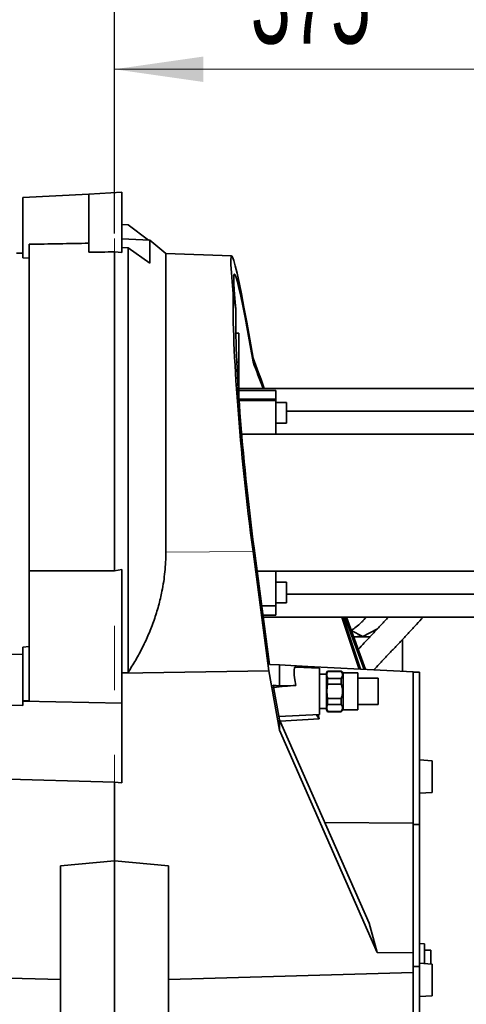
# Model space of a CAD drawing. Header units: millimetres. Extents: x 0 to 12115, y 0 to 8400.
# Tile 32 of 123: x 4501 to 4852, y 3364 to 4138. Entities that reach past the tile are written whole.
import ezdxf

# ---------------------------------------------------------------- set-up
doc = ezdxf.new("R2010")
doc.units = ezdxf.units.MM
doc.header["$LTSCALE"] = 20
doc.linetypes.add('CENTERX2', pattern=[20.32, 12.7, -2.54, 2.54, -2.54])
doc.layers.add('SVART_TEXT', color=7, linetype='Continuous')
doc.styles.add('SLDTEXTSTYLE0', font='TXT', dxfattribs={"width": 0.605})
doc.dimstyles.new('SLDDIMSTYLE0', dxfattribs={"dimtxt": 70, "dimasz": 70, "dimexe": 0, "dimexo": 0.0625, "dimgap": 17.5, "dimtad": 1, "dimdec": 1, "dimrnd": 1e-09, "dimzin": 12, "dimdsep": 46, "dimtxsty": 'SLDTEXTSTYLE0', "dimsah": 1, "dimcen": 0.09, "dimadec": 0, "dimazin": 3, "dimtfac": 1, "dimtofl": 0, "dimtmove": 0, "dimatfit": 3, "dimfxl": 1, "dimfrac": 2, "dimtolj": 1, "dimtzin": 12, "dimarcsym": 0})
doc.dimstyles.new('SLDDIMSTYLE1', dxfattribs={"dimtxt": 70, "dimasz": 70, "dimexe": 0, "dimexo": 0.0625, "dimgap": 17.5, "dimtad": 1, "dimdec": 1, "dimrnd": 1e-09, "dimzin": 12, "dimdsep": 46, "dimtxsty": 'SLDTEXTSTYLE0', "dimsah": 1, "dimcen": 0.09, "dimadec": 0, "dimazin": 3, "dimtfac": 1, "dimtmove": 0, "dimatfit": 0, "dimfxl": 1, "dimfrac": 2, "dimtolj": 1, "dimtzin": 12, "dimarcsym": 0})

# ---------------------------------------------------------------- blocks, each defined once
blk = doc.blocks.new('_D_11')
at = {"layer": 'SVART_TEXT'}
for p, q in [((4122.45, 4629.65), (4122.45, 4521.92)), ((4575.45, 4456.95), (4575.45, 4581.92)), ((4122.45, 4551.92), (3413.59, 4551.92)), ((4575.45, 4551.92), (4122.45, 4551.92)), ((4575.45, 3970.33), (4575.45, 4426.47))]:
    blk.add_line(p, q, dxfattribs=at)
for points in [[(4122.45, 4551.92), (4192.45, 4541.92), (4192.45, 4561.92)], [(4575.45, 4551.92), (4505.45, 4561.92), (4505.45, 4541.92)]]:
    blk.add_solid(points, dxfattribs=at)
at = {"layer": 'SVART_TEXT', "char_height": 70, "attachment_point": 1, "style": 'SLDTEXTSTYLE0'}
for s, insert in [('(2x M8)', (3600.26, 4642.15)), ('453', (3413.59, 4642.15))]:
    blk.add_mtext(s, dxfattribs=dict(at, insert=insert))
blk = doc.blocks.new('SW_SYMBOL_HOLE_DEPTH')
at = {"layer": 'SVART_TEXT', "color": 0}
for p, q in [((0, 17500), (16000, 17500)), ((8000, 17500), (8000, 1500)), ((2000, 11100), (8000, 1500)), ((14000, 11100), (8000, 1500))]:
    blk.add_line(p, q, dxfattribs=at)
blk = doc.blocks.new('_D_12')
at = {"layer": 'SVART_TEXT'}
for p, q in [((4112.45, 3571.32), (4112.45, 2428.31)), ((4575.45, 2944.59), (4575.45, 2428.31)), ((4112.45, 2458.31), (3194.14, 2458.31)), ((4112.45, 2458.31), (4575.45, 2458.31))]:
    blk.add_line(p, q, dxfattribs=at)
for points in [[(4112.45, 2458.31), (4182.45, 2448.31), (4182.45, 2468.31)], [(4575.45, 2458.31), (4505.45, 2468.31), (4505.45, 2448.31)]]:
    blk.add_solid(points, dxfattribs=at)
at = {"layer": 'SVART_TEXT', "xscale": 0.0045117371, "yscale": 0.0045117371, "zscale": 0.0045117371}
blk.add_blockref('SW_SYMBOL_HOLE_DEPTH', (3728.67, 2468.43), dxfattribs=at)
at = {"layer": 'SVART_TEXT', "char_height": 70, "attachment_point": 1, "style": 'SLDTEXTSTYLE0'}
for s, insert in [('463', (3194.14, 2548.74)), ('(4x M12', (3380.81, 2548.74)), ('20)', (3825.36, 2548.74))]:
    blk.add_mtext(s, dxfattribs=dict(at, insert=insert))
blk = doc.blocks.new('_D_15')
at = {"layer": 'SVART_TEXT'}
for p, q in [((4423.45, 4227.31), (4423.45, 4292.05)), ((4575.45, 3970.33), (4575.45, 4292.05)), ((4423.45, 4262.05), (4303.45, 4262.05)), ((4423.45, 4262.05), (4575.45, 4262.05)), ((4575.45, 4262.05), (4862.38, 4262.05))]:
    blk.add_line(p, q, dxfattribs=at)
for centre, start, end in [((4796.71, 4315.77), 153.43495, 206.56505), ((4742.27, 4315.77), 333.43495, 26.56505)]:
    blk.add_arc(centre, 120.11, start, end, dxfattribs=at)
for points in [[(4423.45, 4262.05), (4353.45, 4272.05), (4353.45, 4252.05)], [(4575.45, 4262.05), (4645.45, 4252.05), (4645.45, 4272.05)]]:
    blk.add_solid(points, dxfattribs=at)
at = {"layer": 'SVART_TEXT', "insert": (4689.28, 4352.29), "char_height": 70, "attachment_point": 1, "style": 'SLDTEXTSTYLE0'}
blk.add_mtext('152', dxfattribs=at)
blk = doc.blocks.new('_D_24')
at = {"color": 7, "linetype": 'Continuous', "lineweight": 0}
for p, q in [((4950.45, 3823.11), (4950.45, 4129.46)), ((4950.45, 4099.46), (4575.45, 4099.46))]:
    blk.add_line(p, q, dxfattribs=at)
at = {"color": 7, "linetype": 'Continuous', "lineweight": 18}
for points in [[(4575.45, 4099.46), (4645.45, 4089.46), (4645.45, 4109.46)], [(4950.45, 4099.46), (4880.45, 4109.46), (4880.45, 4089.46)]]:
    blk.add_solid(points, dxfattribs=at)
at = {"color": 7, "linetype": 'Continuous', "lineweight": 18, "insert": (4682.74, 4189.7), "char_height": 70, "attachment_point": 1, "style": 'SLDTEXTSTYLE0'}
blk.add_mtext('375', dxfattribs=at)

msp = doc.modelspace()

# ---------------------------------------------------------------- linework, layer by layer
at = {"color": 7, "linetype": 'Continuous', "lineweight": 35}
for p, q in [((4503.448661, 3998.540937), (4555.448661, 4001.266141)), ((4555.448661, 4001.266141), (4581.448661, 4002.628743)), ((4555.448661, 3955.436306), (4555.448661, 4001.266141)), ((4581.448661, 3955.125033), (4581.448661, 4002.628743)), ((4503.448661, 3998.540937), (4503.448661, 3951.176451)), ((4586.236087, 3977.112023), (4581.448661, 3977.381202)), ((4602.31161, 3964.921887), (4586.236087, 3977.112023)), ((4508.448661, 3704.743416), (4508.448661, 3961.714185)), ((4603.263716, 3964.87199), (4581.448661, 3966.015268)), ((4603.263716, 3946.741222), (4603.263716, 3964.87199)), ((4503.448661, 3954.814297), (4498.448661, 3954.814297)), ((4575.448661, 3704.718758), (4575.448661, 3955.719783)), ((4575.448661, 3955.719783), (4581.448661, 3955.125033)), ((4581.448661, 3959.219953), (4586.236087, 3958.888724)), ((4586.236087, 3958.888724), (4586.236087, 3624.670172)), ((4586.236087, 3958.888724), (4603.263716, 3946.741222)), ((4667.739426, 3952.591432), (4615.965568, 3954.399415)), ((4615.965568, 3719.360188), (4615.965568, 3954.399415)), ((4503.448661, 3951.176451), (4508.448661, 3950.788869)), ((4669.042598, 3922.693545), (4671.085911, 3910.604943)), ((4673.448661, 3891.814297), (4671.050979, 3891.814297)), ((4673.448661, 3868.814297), (4673.448661, 3891.814297)), ((4673.448661, 3868.814297), (4671.793647, 3868.814297)), ((4673.448661, 3855.314297), (4673.448661, 3868.814297)), ((4684.600704, 3869.138359), (4684.600704, 3872.084527)), ((4673.448661, 3841.814297), (4673.448661, 3855.314297)), ((4673.448661, 3848.314297), (4880.448661, 3848.314297)), ((4673.448661, 3846.706602), (4702.448661, 3846.706602)), ((4702.448661, 3846.706602), (4702.448661, 3839.762735)), ((4673.339061, 3841.814297), (4673.448661, 3841.814297)), ((4673.479446, 3839.762735), (4702.448661, 3839.762735)), ((4673.549821, 3838.749903), (4702.448661, 3838.749903)), ((4702.448661, 3839.762735), (4702.448661, 3838.749903)), ((4702.448661, 3838.749903), (4702.448661, 3812.314297)), ((4710.948661, 3837.159975), (4702.448661, 3837.159975)), ((4710.948661, 3820.889975), (4710.948661, 3837.159975)), ((4710.948661, 3830.314297), (4880.448661, 3830.314297)), ((4702.448661, 3820.889975), (4710.948661, 3820.889975)), ((4675.616666, 3812.314297), (4880.448661, 3812.314297)), ((4684.566258, 3719.836094), (4696.968855, 3625.898049)), ((4685.404502, 3722.466711), (4697.395762, 3631.074983)), ((4508.448661, 3602.633967), (4508.448661, 3704.743416)), ((4575.448661, 3704.718758), (4508.448661, 3704.743416)), ((4575.448661, 3704.718758), (4581.448661, 3705.843089)), ((4581.448661, 3600.512428), (4581.448661, 3705.843089)), ((4581.456855, 3698.139496), (4581.448661, 3698.139922)), ((4687.786231, 3704.314297), (4880.448661, 3704.314297)), ((4702.448661, 3704.314297), (4702.448661, 3677.189941)), ((4710.948661, 3695.738619), (4702.448661, 3695.738619)), ((4710.948661, 3682.484097), (4710.948661, 3695.738619)), ((4710.948661, 3686.314297), (4880.448661, 3686.314297)), ((4710.948661, 3679.468619), (4710.948661, 3682.484097)), ((4702.448661, 3677.189941), (4691.345144, 3677.189941)), ((4702.448661, 3679.468619), (4710.948661, 3679.468619)), ((4702.448661, 3677.189941), (4702.448661, 3669.921992)), ((4702.448661, 3669.921992), (4692.298752, 3669.921992)), ((4692.509693, 3668.314297), (4880.448661, 3668.314297)), ((4754.426288, 3668.314297), (4767.954708, 3627.377146)), ((4769.04868, 3627.319813), (4755.525903, 3668.314297)), ((4756.897918, 3668.314297), (4771.976516, 3627.166372)), ((4758.013033, 3668.314297), (4773.009111, 3627.112256)), ((4770.829285, 3653.00757), (4782.595958, 3659.114916)), ((4761.88811, 3657.667442), (4770.829285, 3653.00757)), ((4776.603776, 3652.714297), (4763.690878, 3652.714297)), ((4770.829285, 3653.00757), (4766.833335, 3653.004777)), ((4802.092575, 3625.588056), (4802.092575, 3650.687498)), ((4508.448661, 3645.106314), (4503.448661, 3644.736308)), ((4503.448661, 3602.402063), (4503.448661, 3644.736308)), ((4503.448661, 3639.154204), (4448.448661, 3637.500911)), ((4705.448661, 3630.652949), (4697.395762, 3631.074983)), ((4705.448661, 3630.652949), (4705.448661, 3614.306238)), ((4727.709873, 3629.486288), (4705.448661, 3630.652949)), ((4736.948661, 3628.023928), (4718.193903, 3629.006823)), ((4727.709873, 3629.486288), (4727.92223, 3628.496983)), ((4810.448661, 3625.150132), (4727.709873, 3629.486288)), ((4736.948661, 3628.023928), (4736.948661, 3591.604666)), ((4696.968855, 3625.898049), (4581.448661, 3624.178819)), ((4586.236087, 3624.670172), (4581.448661, 3624.412371)), ((4696.968855, 3625.898049), (4705.448661, 3579.320369)), ((4742.448661, 3623.314297), (4736.948661, 3623.314297)), ((4743.258062, 3625.814297), (4742.448661, 3624.412373)), ((4742.448661, 3624.412373), (4742.448661, 3595.216221)), ((4753.948661, 3625.814297), (4743.258062, 3625.814297)), ((4743.258062, 3625.814297), (4743.258062, 3625.58856)), ((4743.258062, 3625.58856), (4753.948661, 3625.58856)), ((4743.258062, 3620.020796), (4743.258062, 3615.382061)), ((4753.948661, 3620.020796), (4743.258062, 3620.020796)), ((4755.416017, 3624.346941), (4753.948661, 3625.814297)), ((4753.948661, 3625.58856), (4753.948661, 3625.814297)), ((4753.948661, 3615.382061), (4753.948661, 3620.020796)), ((4766.948661, 3624.346941), (4755.416017, 3624.346941)), ((4755.416017, 3624.346941), (4755.416017, 3609.814297)), ((4766.948661, 3624.346941), (4766.948661, 3595.281653)), ((4782.948661, 3620.121145), (4766.948661, 3620.121145)), ((4782.948661, 3620.121145), (4782.948661, 3599.507448)), ((4810.448661, 3625.150132), (4810.448661, 3506.04781)), ((4815.448661, 3624.8372), (4810.448661, 3624.8372)), ((4815.448661, 3505.013249), (4815.448661, 3624.8372)), ((4705.448661, 3614.306238), (4700.403783, 3614.688686)), ((4700.403783, 3614.688686), (4705.448661, 3587.438088)), ((4705.448661, 3614.306238), (4718.232748, 3614.542852)), ((4743.258062, 3615.382061), (4753.948661, 3615.382061)), ((4743.258062, 3604.246532), (4743.258062, 3599.607798)), ((4753.948661, 3604.246532), (4743.258062, 3604.246532)), ((4753.948661, 3599.607798), (4753.948661, 3604.246532)), ((4755.416017, 3609.814297), (4755.416017, 3595.281653)), ((4448.448661, 3600.057396), (4503.448661, 3598.794871)), ((4508.448661, 3602.633967), (4503.448661, 3602.402063)), ((4503.448661, 3602.402063), (4503.448661, 3602.019959)), ((4503.448661, 3602.019959), (4503.448661, 3598.794871)), ((4581.448661, 3600.512428), (4503.448661, 3602.019959)), ((4581.448661, 3537.741071), (4581.448661, 3600.512428)), ((4736.948661, 3596.314297), (4742.448661, 3596.314297)), ((4743.258062, 3599.607798), (4753.948661, 3599.607798)), ((4766.948661, 3599.507448), (4782.948661, 3599.507448)), ((4704.987401, 3589.929647), (4736.948661, 3591.604666)), ((4705.86332, 3586.497013), (4736.556008, 3588.274731)), ((4734.578407, 3591.480446), (4736.556008, 3588.274731)), ((4735.853551, 3591.547273), (4736.556008, 3588.274731)), ((4742.448661, 3595.216221), (4743.258062, 3593.814297)), ((4743.258062, 3594.040034), (4743.258062, 3593.814297)), ((4753.948661, 3594.040034), (4743.258062, 3594.040034)), ((4743.258062, 3593.814297), (4753.948661, 3593.814297)), ((4753.948661, 3593.814297), (4755.416017, 3595.281653)), ((4753.948661, 3593.814297), (4753.948661, 3594.040034)), ((4755.416017, 3595.281653), (4766.948661, 3595.281653)), ((4705.448661, 3587.438088), (4705.448661, 3579.320369)), ((4705.448661, 3587.438088), (4775.949182, 3427.435866)), ((4705.448661, 3579.320369), (4782.353372, 3404.253942)), ((4825.448661, 3555.214297), (4815.448661, 3555.825923)), ((4825.448661, 3542.714297), (4825.448661, 3555.214297)), ((4575.448661, 3538.314297), (4448.448661, 3541.852184)), ((4825.448661, 3530.214297), (4825.448661, 3542.714297)), ((4575.448661, 3538.314297), (4581.448661, 3537.741071)), ((4575.448661, 3538.314297), (4575.448661, 3476.340977)), ((4815.448661, 3529.602671), (4825.448661, 3530.214297)), ((4810.448661, 3506.04781), (4741.083402, 3506.564392)), ((4810.448661, 3506.04781), (4810.448661, 3403.949893)), ((4815.448661, 3505.013249), (4810.448661, 3505.013249)), ((4815.448661, 3393.347413), (4815.448661, 3505.013249)), ((4575.448661, 3476.340977), (4532.948661, 3472.404874)), ((4532.948661, 3347.432565), (4532.948661, 3472.404874)), ((4617.948661, 3472.404874), (4575.448661, 3476.340977)), ((4575.448661, 3343.714297), (4575.448661, 3476.340977)), ((4617.948661, 3347.432565), (4617.948661, 3472.404874)), ((4775.949182, 3427.435866), (4782.353372, 3404.253942)), ((4819.448661, 3411.063931), (4815.448661, 3411.343638)), ((4819.448661, 3395.581273), (4819.448661, 3411.063931)), ((4782.353372, 3404.253942), (4810.448661, 3403.949893)), ((4810.448661, 3403.949893), (4810.448661, 3403.565657)), ((4810.448661, 3393.347413), (4810.448661, 3403.565657)), ((4824.448661, 3406.214297), (4819.448661, 3406.214297)), ((4824.448661, 3395.275459), (4824.448661, 3406.214297)), ((4825.448661, 3395.214297), (4815.448661, 3395.825923)), ((4825.448661, 3382.714297), (4825.448661, 3395.214297)), ((4617.948661, 3383.001898), (4810.448661, 3388.65073)), ((4815.448661, 3393.347413), (4810.448661, 3393.347413)), ((4810.448661, 3389.368308), (4810.448661, 3393.347413)), ((4810.448661, 3389.368308), (4810.448661, 3388.65073)), ((4810.448661, 3388.65073), (4810.448661, 3340.920678)), ((4815.448661, 3341.073452), (4815.448661, 3393.347413)), ((4413.200546, 3386.515856), (4532.948661, 3383.001898)), ((4825.448661, 3370.214297), (4825.448661, 3382.714297)), ((4815.448661, 3369.602671), (4825.448661, 3370.214297))]:
    msp.add_line(p, q, dxfattribs=at)
at = {"color": 7, "linetype": 'CENTERX2', "lineweight": 18}
msp.add_line((4575.448661, 3966.329715), (4575.448661, 2948.586753), dxfattribs=at)
at = {"color": 8, "linetype": 'Continuous', "lineweight": 18}
msp.add_line((4684.566258, 3719.836094), (4615.965568, 3719.360188), dxfattribs=at)
at = {"color": 7, "linetype": 'Continuous', "lineweight": 35, "flags": 128}
msp.add_lwpolyline([(4789.662591, 3666.516448), (4790.320055, 3668.031152), (4790.429162, 3668.314297)], dxfattribs=at)
at = {"color": 7, "linetype": 'Continuous', "lineweight": 35}
msp.add_arc((4323.395188, 3612.489233), 450, 49.446605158, 51.542784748, dxfattribs=at)
for centre, major_axis, ratio, start_param, end_param in [((4696.66966, 3759.324786), (-28.962984, 193.264806), 0.0299957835, 5.3308528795, 6.842356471), ((6826.450547, 3758.314297), (5697.755601, 0), 0.0390783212, 1.9807625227, 1.9897744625), ((4562.735317, 3797.948616), (4189.378215, 59.565959), 0.0376092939, 1.5672269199, 1.5720009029), ((4696.974818, 3757.36872), (-27.102448, 180.849783), 0.0299957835, 5.3741135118, 6.8385988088), ((4696.687958, 3759.082652), (-22.17002, 193.255802), 0.0865361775, 0.5513783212, 1.7653624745), ((4696.957695, 3757.5953), (-20.745853, 180.841358), 0.0865361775, 0.5523244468, 1.756353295), ((4710.713371, 3760.529565), (-63.685301, 192.737038), 0.0607919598, 5.1650943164, 5.3094098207), ((4712.18761, 3756.229956), (-59.921365, 181.345872), 0.0607919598, 5.2247948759, 5.3642221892), ((4723.319605, 3610.085257), (-5.383627, 18.893553), 0.1951783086, 6.2164424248, 7.5606207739), ((4433.804337, 3589.391665), (389.727657, 34.093232), 0.0010038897, 0.7526597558, 0.8163038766)]:
    msp.add_ellipse(centre, major_axis=major_axis, ratio=ratio, start_param=start_param, end_param=end_param, dxfattribs=at)
for points, knots in [([(4586.236087, 3624.670172), (4588.265184, 3627.90857), (4592.324871, 3634.387747), (4597.709564, 3644.500197), (4602.580084, 3654.998725), (4606.807219, 3665.904316), (4610.334102, 3677.179867), (4612.745077, 3687.334338), (4614.301484, 3696.253692), (4615.252295, 3703.904176), (4615.853085, 3711.612638), (4615.928074, 3716.777675), (4615.965568, 3719.360188)], [0, 0, 0, 0, 0.1133836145, 0.2268505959, 0.3402139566, 0.4575385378, 0.5749860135, 0.6922852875, 0.7688568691, 0.845427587, 0.9227139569, 1, 1, 1, 1]), ([(4761.834311, 3657.69548), (4763.136609, 3658.681545), (4765.828017, 3660.719407), (4769.113914, 3663.44512), (4771.497299, 3665.849033), (4772.727753, 3667.250682), (4773.289122, 3668.122379), (4773.412716, 3668.314297)], [0, 0, 0, 0, 0.2969995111, 0.613797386, 0.799470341, 0.9558503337, 1, 1, 1, 1]), ([(4791.190422, 3668.314297), (4790.72304, 3667.813298), (4788.327479, 3665.245434), (4783.942266, 3660.55224), (4778.061531, 3654.267229), (4772.526634, 3648.362384), (4768.915348, 3644.521618), (4767.298566, 3642.802098)], [0, 0, 0, 0, 0.0608593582, 0.3119339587, 0.5593343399, 0.8027128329, 1, 1, 1, 1]), ([(4779.666054, 3626.76338), (4781.051003, 3628.235037), (4784.424239, 3631.819463), (4789.719946, 3637.463907), (4795.594764, 3643.735796), (4801.464378, 3650.013309), (4807.321487, 3656.285966), (4813.009082, 3662.384197), (4816.747476, 3666.395109), (4818.528948, 3668.307544), (4818.535238, 3668.314297)], [0, 0, 0, 0, 0.1017380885, 0.247797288, 0.3962720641, 0.5469753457, 0.6997130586, 0.8540167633, 0.9994845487, 1, 1, 1, 1]), ([(4743.258062, 3625.58856), (4743.029808, 3624.880177), (4742.56759, 3623.445691), (4742.712123, 3621.564664), (4743.112935, 3620.431204), (4743.258062, 3620.020796)], [0, 0, 0, 0, 0.3836097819, 0.7768146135, 1, 1, 1, 1]), ([(4753.948661, 3620.020796), (4754.231057, 3620.482984), (4754.8041, 3621.420864), (4755.03184, 3622.856659), (4754.759333, 3624.269002), (4754.221389, 3625.144632), (4753.948661, 3625.58856)], [0, 0, 0, 0, 0.2547838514, 0.5170109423, 0.7551335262, 1, 1, 1, 1]), ([(4743.258062, 3615.382061), (4743.174904, 3614.940016), (4742.833744, 3613.1265), (4742.568511, 3609.846587), (4742.824322, 3606.55531), (4743.17326, 3604.697932), (4743.258062, 3604.246532)], [0, 0, 0, 0, 0.1204217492, 0.494036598, 0.8770352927, 1, 1, 1, 1]), ([(4753.948661, 3604.246532), (4754.114648, 3604.759921), (4754.514457, 3605.996509), (4754.900517, 3608.043701), (4755.000268, 3610.429575), (4754.712044, 3612.915665), (4754.205146, 3614.553391), (4753.948661, 3615.382061)], [0, 0, 0, 0, 0.1424461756, 0.343107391, 0.5479262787, 0.771256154, 1, 1, 1, 1]), ([(4743.258062, 3599.607798), (4743.029808, 3598.899415), (4742.56759, 3597.464929), (4742.712123, 3595.583902), (4743.112935, 3594.450442), (4743.258062, 3594.040034)], [0, 0, 0, 0, 0.3836097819, 0.7768146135, 1, 1, 1, 1]), ([(4753.948661, 3594.040034), (4754.231057, 3594.502222), (4754.8041, 3595.440102), (4755.03184, 3596.875897), (4754.759333, 3598.28824), (4754.221389, 3599.16387), (4753.948661, 3599.607798)], [0, 0, 0, 0, 0.2547838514, 0.5170109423, 0.7551335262, 1, 1, 1, 1])]:
    msp.add_open_spline(points, degree=3, knots=knots, dxfattribs=at)

# ---------------------------------------------------------------- dimensions: what is measured, and where the dimension line sits
at = {"color": 7, "linetype": 'Continuous', "lineweight": 18}
dim = msp.add_linear_dim(base=(4575.448661, 4099.463731), p1=(4950.448661, 3819.109033), p2=(4575.448661, 4259.543965), dimstyle='SLDDIMSTYLE0', dxfattribs=at)
dim.commit()
dim.dimension.update_dxf_attribs({"geometry": '_D_24', "text_midpoint": (4762.948661, 4099.463731), "dimtype": 160})
at = {"layer": 'SVART_TEXT'}
for base, p1, p2, text, dimstyle, picture, middle in [((4122.448661, 4551.917705), (4575.448661, 3966.329715), (4122.448661, 4633.64865), '<> (2x M8)', 'SLDDIMSTYLE0', '_D_11', (3670.11549, 4551.917705)), ((4575.448661, 4262.052346), (4423.448661, 4223.314297), (4575.448661, 3966.329715), '(<>)', 'SLDDIMSTYLE1', '_D_15', (4769.490605, 4262.052346)), ((4575.448661, 2458.314297), (4112.448661, 3575.324297), (4575.448661, 2948.586753), '<> (4x M12{\\fGDT;x}20)', 'SLDDIMSTYLE0', '_D_12', (3579.212707, 2458.314297))]:
    dim = msp.add_linear_dim(base=base, p1=p1, p2=p2, text=text, dimstyle=dimstyle, dxfattribs=at)
    dim.commit()
    dim.dimension.update_dxf_attribs({"geometry": picture, "text_midpoint": middle, "dimtype": 160})

doc.saveas('drawing.dxf')
